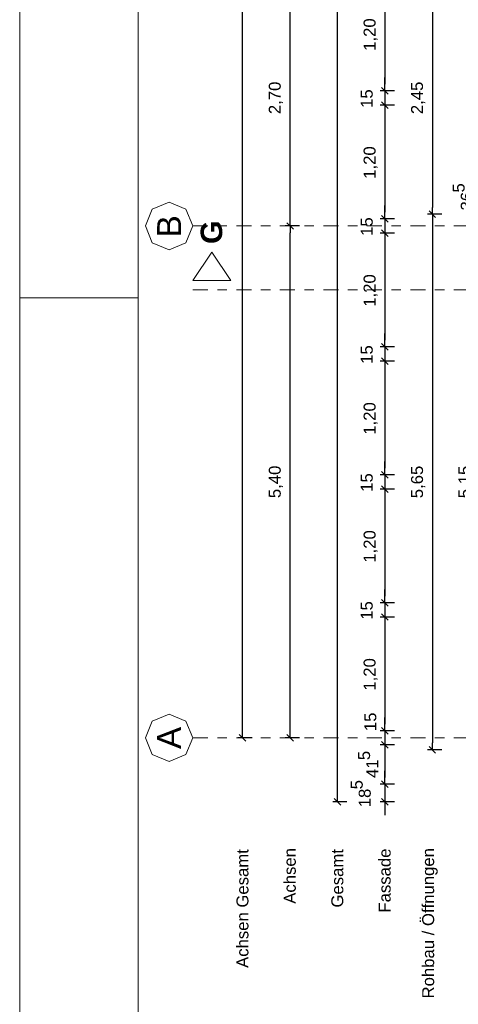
# Model space of a CAD drawing. Header units: metres. Extents: x -45.2 to 14.3, y -31.8 to 10.2.
# Tile 2 of 152: x -45.2 to -40.6, y -24.4 to -14. Entities that reach past the tile are written whole.
import ezdxf

# ---------------------------------------------------------------- set-up
doc = ezdxf.new("R2010")
doc.units = ezdxf.units.M
doc.header["$LTSCALE"] = 0.05
doc.linetypes.add('Achsen 01', pattern=[5.291531, 3.175, -1.058062, 0.352704, -0.705764])
doc.layers.get('0').update_dxf_attribs({"lineweight": 25})
doc.layers.add('AV1-Achsen', color=1, linetype='Achsen 01', lineweight=18, true_color=0xff0000)
for name, color, linetype, lineweight in [('AV1-Planrahmen', 7, 'Continuous', 9), ('AV1-Schnitt Achsen', 7, 'Achsen 01', 18), ('Bemaßung-Bemaßung', 7, 'Continuous', 9), ('Keine', 7, 'Continuous', 9)]:
    doc.layers.add(name, color=color, linetype=linetype, lineweight=lineweight)
doc.styles.add('Arial', font='arial.ttf')
doc.styles.add('Arial (bold)', font='arialbd.ttf')

# ---------------------------------------------------------------- blocks, each defined once
blk = doc.blocks.new('Group')
at = {"layer": 'AV1-Planrahmen', "color": 7}
blk.add_line((-0.5695, -0.12317), (-0.5945, -0.12317), dxfattribs=at)
at = {"layer": 'AV1-Planrahmen', "color": 7, "flags": 128}
for points in [[(-0.5945, -0.4205), (-0.5945, 0.4205), (0.5945, 0.4205), (0.5945, -0.4205)], [(-0.5695, -0.4155), (-0.5695, 0.4155), (0.4045, 0.4155), (0.4045, -0.4155)]]:
    blk.add_lwpolyline(points, close=True, dxfattribs=at)

msp = doc.modelspace()

# ---------------------------------------------------------------- linework, layer by layer
at = {"color": 0, "linetype": 'Continuous', "lineweight": 15}
for p, q in [((-41.29, -14.81), (-41.36, -14.74)), ((-41.29, -14.81), (-41.36, -14.74)), ((-41.36, -14.89), (-41.29, -14.96)), ((-41.36, -14.89), (-41.29, -14.96)), ((-41.29, -16.16), (-41.36, -16.09)), ((-41.29, -16.16), (-41.36, -16.09)), ((-40.86, -16.04), (-40.79, -16.11)), ((-40.79, -16.11), (-40.86, -16.04)), ((-42.29, -16.235), (-42.36, -16.165)), ((-42.36, -16.165), (-42.29, -16.235)), ((-41.36, -16.24), (-41.29, -16.31)), ((-41.36, -16.24), (-41.29, -16.31)), ((-41.29, -17.51), (-41.36, -17.44)), ((-41.29, -17.51), (-41.36, -17.44)), ((-41.36, -17.59), (-41.29, -17.66)), ((-41.36, -17.59), (-41.29, -17.66)), ((-41.29, -18.86), (-41.36, -18.79)), ((-41.29, -18.86), (-41.36, -18.79)), ((-41.36, -18.94), (-41.29, -19.01)), ((-41.36, -18.94), (-41.29, -19.01)), ((-41.29, -20.21), (-41.36, -20.14)), ((-41.29, -20.21), (-41.36, -20.14)), ((-41.36, -20.29), (-41.29, -20.36)), ((-41.36, -20.29), (-41.29, -20.36)), ((-41.29, -21.56), (-41.36, -21.49)), ((-41.29, -21.56), (-41.36, -21.49)), ((-42.79, -21.635), (-42.86, -21.565)), ((-42.29, -21.635), (-42.36, -21.565)), ((-41.36, -21.64), (-41.29, -21.71)), ((-41.36, -21.64), (-41.29, -21.71)), ((-40.79, -21.76), (-40.86, -21.69)), ((-41.29, -22.125), (-41.36, -22.055)), ((-41.29, -22.125), (-41.36, -22.055)), ((-41.79, -22.31), (-41.86, -22.24)), ((-41.36, -22.24), (-41.29, -22.31))]:
    msp.add_line(p, q, dxfattribs=at)
at = {"color": 0, "linetype": 'ByBlock', "lineweight": -2}
for p, q in [((-41.325, -14.775), (-41.325, -14.704)), ((-41.325, -14.775), (-41.325, -14.704)), ((-41.325, -14.925), (-41.325, -14.996)), ((-41.325, -14.925), (-41.325, -14.996)), ((-41.325, -16.125), (-41.325, -16.054)), ((-41.325, -16.125), (-41.325, -16.054)), ((-40.825, -16.075), (-40.825, -16.004)), ((-40.825, -16.075), (-40.825, -16.146)), ((-42.325, -16.2), (-42.325, -16.129)), ((-42.325, -16.2), (-42.325, -16.271)), ((-41.325, -16.275), (-41.325, -16.346)), ((-41.325, -16.275), (-41.325, -16.346)), ((-41.325, -17.475), (-41.325, -17.404)), ((-41.325, -17.475), (-41.325, -17.404)), ((-41.325, -17.625), (-41.325, -17.696)), ((-41.325, -17.625), (-41.325, -17.696)), ((-41.325, -18.825), (-41.325, -18.754)), ((-41.325, -18.825), (-41.325, -18.754)), ((-41.325, -18.975), (-41.325, -19.046)), ((-41.325, -18.975), (-41.325, -19.046)), ((-41.325, -20.175), (-41.325, -20.104)), ((-41.325, -20.175), (-41.325, -20.104)), ((-41.325, -20.325), (-41.325, -20.396)), ((-41.325, -20.325), (-41.325, -20.396)), ((-41.325, -21.525), (-41.325, -21.454)), ((-41.325, -21.525), (-41.325, -21.454)), ((-42.825, -21.6), (-42.825, -21.529)), ((-42.325, -21.6), (-42.325, -21.529)), ((-41.325, -21.675), (-41.325, -21.746)), ((-41.325, -21.675), (-41.325, -21.746)), ((-40.825, -21.725), (-40.825, -21.654)), ((-41.325, -22.09), (-41.325, -22.019)), ((-41.325, -22.09), (-41.325, -22.019)), ((-41.825, -22.275), (-41.825, -22.204)), ((-41.325, -22.275), (-41.325, -22.346))]:
    msp.add_line(p, q, dxfattribs=at)
at = {"layer": 'AV1-Achsen'}
for p, q in [((-43.35, -16.2), (4.2, -16.2)), ((-43.35, -21.6), (4.2, -21.6))]:
    msp.add_line(p, q, dxfattribs=at)
at = {"layer": 'AV1-Achsen', "linetype": 'Continuous'}
for points in [[(-43.35, -16.2), (-43.423, -16.377), (-43.6, -16.45), (-43.777, -16.377), (-43.85, -16.2), (-43.777, -16.023), (-43.6, -15.95), (-43.423, -16.023)], [(-43.35, -21.6), (-43.423, -21.777), (-43.6, -21.85), (-43.777, -21.777), (-43.85, -21.6), (-43.777, -21.423), (-43.6, -21.35), (-43.423, -21.423)]]:
    msp.add_lwpolyline(points, close=True, dxfattribs=at)
at = {"layer": 'AV1-Schnitt Achsen'}
msp.add_line((-43.35, -16.875), (4.2, -16.875), dxfattribs=at)
at = {"layer": 'AV1-Schnitt Achsen', "linetype": 'Continuous'}
msp.add_lwpolyline([(-42.95, -16.775), (-43.35, -16.775), (-43.15, -16.475)], close=True, dxfattribs=at)
at = {"layer": 'Bemaßung-Bemaßung', "color": 0, "lineweight": -2}
for p, q in [((-41.825, -22.204), (-41.825, 0.604)), ((-42.825, -21.529), (-42.825, -0.071)), ((-42.325, -16.129), (-42.325, -13.571)), ((-40.825, -13.696), (-40.825, -16.004)), ((-40.725, -16.075), (-40.875, -16.075)), ((-40.725, -16.075), (-40.875, -16.075)), ((-42.225, -16.2), (-42.375, -16.2)), ((-42.225, -16.2), (-42.375, -16.2)), ((-40.825, -16.146), (-40.825, -21.654)), ((-42.325, -21.529), (-42.325, -16.271)), ((-42.725, -21.6), (-42.875, -21.6)), ((-42.225, -21.6), (-42.375, -21.6)), ((-40.725, -21.725), (-40.875, -21.725)), ((-41.725, -22.275), (-41.875, -22.275))]:
    msp.add_line(p, q, dxfattribs=at)
at = {"layer": 'Bemaßung-Bemaßung', "color": 0, "linetype": 'Continuous', "lineweight": -2}
for p, q in [((-41.325, -13.646), (-41.325, -14.704)), ((-41.325, -14.704), (-41.325, -14.634)), ((-41.225, -14.775), (-41.375, -14.775)), ((-41.225, -14.775), (-41.375, -14.775)), ((-41.325, -14.775), (-41.325, -14.925)), ((-41.225, -14.925), (-41.375, -14.925)), ((-41.225, -14.925), (-41.375, -14.925)), ((-41.325, -14.996), (-41.325, -16.054)), ((-41.325, -14.996), (-41.325, -15.066)), ((-41.325, -16.054), (-41.325, -15.984)), ((-41.225, -16.125), (-41.375, -16.125)), ((-41.225, -16.125), (-41.375, -16.125)), ((-41.325, -16.125), (-41.325, -16.275)), ((-41.225, -16.275), (-41.375, -16.275)), ((-41.225, -16.275), (-41.375, -16.275)), ((-41.325, -16.346), (-41.325, -17.404)), ((-41.325, -16.346), (-41.325, -16.416)), ((-41.325, -17.404), (-41.325, -17.334)), ((-41.225, -17.475), (-41.375, -17.475)), ((-41.225, -17.475), (-41.375, -17.475)), ((-41.325, -17.475), (-41.325, -17.625)), ((-41.225, -17.625), (-41.375, -17.625)), ((-41.225, -17.625), (-41.375, -17.625)), ((-41.325, -17.696), (-41.325, -18.754)), ((-41.325, -17.696), (-41.325, -17.766)), ((-41.325, -18.754), (-41.325, -18.684)), ((-41.225, -18.825), (-41.375, -18.825)), ((-41.225, -18.825), (-41.375, -18.825)), ((-41.325, -18.825), (-41.325, -18.975)), ((-41.225, -18.975), (-41.375, -18.975)), ((-41.225, -18.975), (-41.375, -18.975)), ((-41.325, -19.046), (-41.325, -20.104)), ((-41.325, -19.046), (-41.325, -19.116)), ((-41.325, -20.104), (-41.325, -20.034)), ((-41.225, -20.175), (-41.375, -20.175)), ((-41.225, -20.175), (-41.375, -20.175)), ((-41.325, -20.175), (-41.325, -20.325)), ((-41.225, -20.325), (-41.375, -20.325)), ((-41.225, -20.325), (-41.375, -20.325)), ((-41.325, -20.396), (-41.325, -21.454)), ((-41.325, -20.396), (-41.325, -20.466)), ((-41.325, -21.454), (-41.325, -21.384)), ((-41.225, -21.525), (-41.375, -21.525)), ((-41.225, -21.525), (-41.375, -21.525)), ((-41.325, -21.525), (-41.325, -21.675)), ((-41.225, -21.675), (-41.375, -21.675)), ((-41.225, -21.675), (-41.375, -21.675)), ((-41.325, -21.746), (-41.325, -22.019)), ((-41.325, -21.746), (-41.325, -21.816)), ((-41.325, -22.019), (-41.325, -21.949)), ((-41.225, -22.09), (-41.375, -22.09)), ((-41.225, -22.09), (-41.375, -22.09)), ((-41.325, -22.09), (-41.325, -22.275)), ((-41.225, -22.275), (-41.375, -22.275)), ((-41.325, -22.346), (-41.325, -22.416))]:
    msp.add_line(p, q, dxfattribs=at)
at = {"layer": 'Defpoints', "color": 0, "lineweight": 0}
for p, q in [((-41.325, -14.775), (-41.325, -14.775)), ((-41.325, -14.925), (-41.325, -14.925)), ((-40.825, -16.075), (-40.825, -16.075)), ((-42.325, -16.2), (-42.325, -16.2)), ((-41.325, -16.125), (-41.325, -16.125)), ((-41.325, -16.275), (-41.325, -16.275)), ((-41.325, -17.475), (-41.325, -17.475)), ((-41.325, -17.625), (-41.325, -17.625)), ((-41.325, -18.825), (-41.325, -18.825)), ((-41.325, -18.975), (-41.325, -18.975)), ((-41.325, -20.175), (-41.325, -20.175)), ((-41.325, -20.325), (-41.325, -20.325)), ((-41.325, -21.525), (-41.325, -21.525)), ((-41.325, -21.675), (-41.325, -21.675)), ((-40.825, -21.725), (-40.825, -21.725)), ((-41.325, -22.09), (-41.325, -22.09)), ((-41.325, -22.275), (-41.325, -22.275))]:
    msp.add_line(p, q, dxfattribs=at)

# ---------------------------------------------------------------- block references
at = {"layer": 'Keine', "color": 7, "transparency": 33554687, "xscale": 50, "yscale": 50, "zscale": 50}
msp.add_blockref('Group', (-15.45, -10.8), dxfattribs=at)

# ---------------------------------------------------------------- texts
at = {"layer": 'AV1-Achsen', "char_height": 0.252, "attachment_point": 7, "rotation": 90, "style": 'Arial'}
for s, insert in [('B', (-43.474, -16.321)), ('A', (-43.474, -21.718))]:
    msp.add_mtext(s, dxfattribs=dict(at, insert=insert))
at = {"layer": 'AV1-Schnitt Achsen', "insert": (-43.037, -16.39), "char_height": 0.227, "attachment_point": 7, "rotation": 90, "style": 'Arial (bold)'}
msp.add_mtext('G', dxfattribs=at)
at = {"layer": 'Bemaßung-Bemaßung', "color": 0, "attachment_point": 7, "rotation": 90, "style": 'Arial'}
for s, insert, char_height in [('1,20', (-41.4, -14.352), 0.1261), ('2,70', (-42.4, -15.02), 0.1261), ('2,45', (-40.9, -15.02), 0.1261), ('15', (-41.452, -14.954), 0.1261), ('1,20', (-41.4, -15.702), 0.1261), ('5', (-40.483, -15.847), 0.126), ('36', (-40.398, -16.036), 0.1261), ('15', (-41.452, -16.304), 0.1261), ('1,20', (-41.4, -17.052), 0.1261), ('15', (-41.452, -17.654), 0.1261), ('1,20', (-41.4, -18.402), 0.1261), ('5,40', (-42.4, -19.071), 0.1261), ('5,65', (-40.9, -19.072), 0.1261), ('5,15', (-40.4, -19.072), 0.1261), ('15', (-41.452, -19.004), 0.1261), ('1,20', (-41.4, -19.752), 0.1261), ('15', (-41.452, -20.354), 0.1261), ('1,20', (-41.4, -21.102), 0.1261), ('15', (-41.414, -21.529), 0.1261), ('5', (-41.48, -21.835), 0.126), ('41', (-41.396, -22.023), 0.1261), ('5', (-41.557, -22.143), 0.126), ('18', (-41.473, -22.332), 0.1261)]:
    msp.add_mtext(s, dxfattribs=dict(at, insert=insert, char_height=char_height))
at = {"layer": 'Bemaßung-Bemaßung', "attachment_point": 7, "rotation": 90, "style": 'Arial'}
for s, insert, char_height in [('Rohbau / Öffnungen', (-40.768, -24.349), 0.12609), ('Gesamt', (-41.762, -23.39), 0.1261), ('Fassade', (-41.263, -23.443), 0.1261)]:
    msp.add_mtext(s, dxfattribs=dict(at, insert=insert, char_height=char_height))
at = {"layer": 'Bemaßung-Bemaßung', "color": 1, "true_color": 0xff0000, "attachment_point": 7, "rotation": 90, "style": 'Arial'}
for s, insert, char_height in [('Achsen Gesamt', (-42.762, -24.027), 0.12609), ('Achsen', (-42.263, -23.35), 0.1261)]:
    msp.add_mtext(s, dxfattribs=dict(at, insert=insert, char_height=char_height))

doc.saveas('drawing.dxf')
